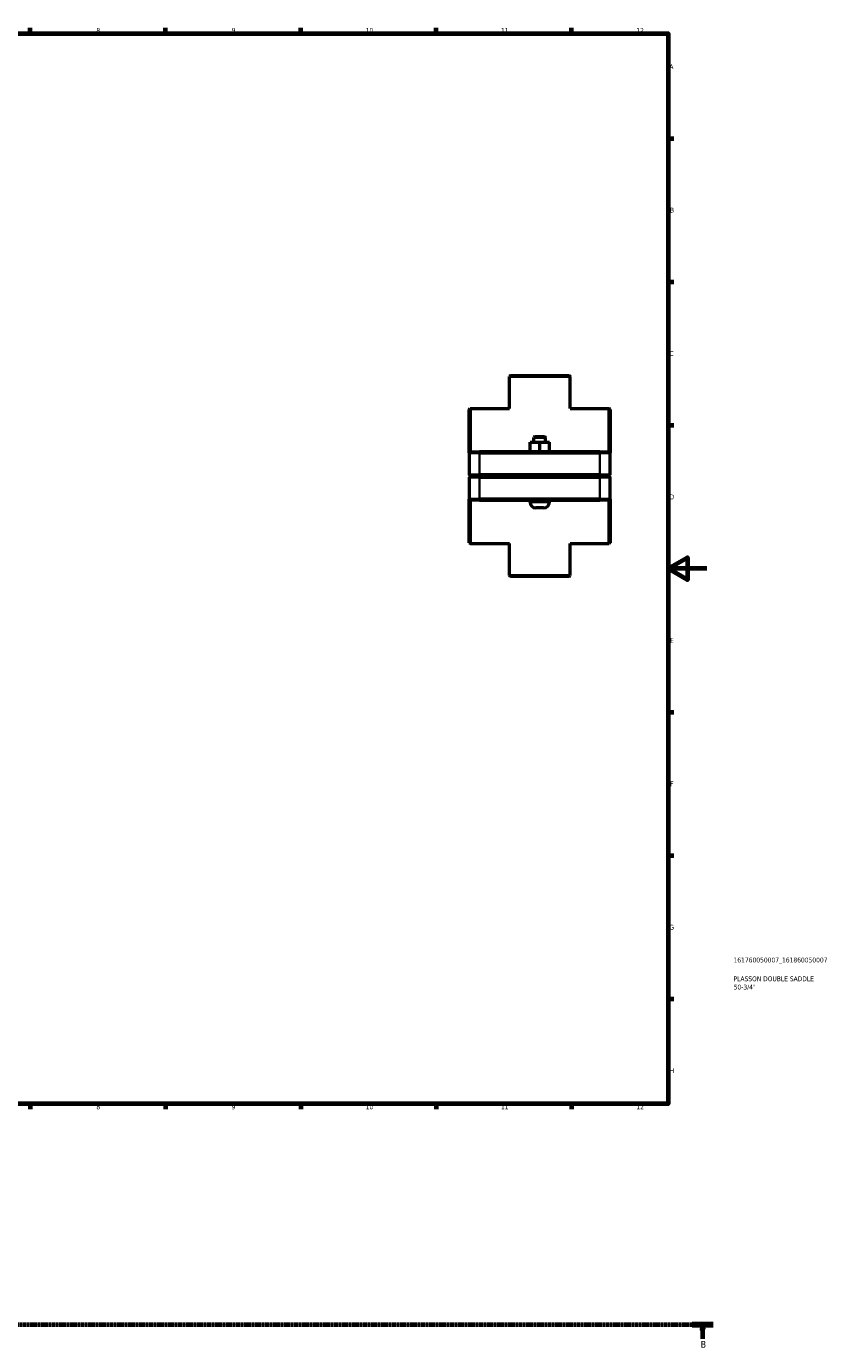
# Model space of a CAD drawing. Header units: millimetres. Extents: x 0 to 902, y -131 to 1184.
# Tile 3 of 4: x 489 to 902, y -105 to 578. Entities that reach past the tile are written whole.
import ezdxf

# ---------------------------------------------------------------- set-up
doc = ezdxf.new("R2010")
doc.units = ezdxf.units.MM
doc.linetypes.add('CHAIN', pattern=[0.7087, 0.4724, -0.0591, 0.1181, -0.0591])
for name, color, linetype, lineweight in [('Border (ISO)', 7, 'Continuous', 70), ('Section Line (ISO)', 7, 'CHAIN', 70), ('Title (ISO)', 7, 'Continuous', 50), ('Visible (ISO)', 7, 'Continuous', 50), ('Visible Narrow (ISO)', 7, 'Continuous', 35)]:
    doc.layers.add(name, color=color, linetype=linetype, lineweight=lineweight)
doc.styles.add('Label Text (ISO)', font='tahoma.ttf')
doc.styles.add('Note Text (ISO)', font='tahoma.ttf')

# ---------------------------------------------------------------- blocks, each defined once
blk = doc.blocks.new('Borders Default Border')
at = {"layer": 'Border (ISO)'}
for p, q in [((490.58, 574), (490.58, 576.9)), ((560.67, 574), (560.67, 576.9)), ((630.75, 574), (630.75, 576.9)), ((700.83, 574), (700.83, 576.9)), ((770.92, 574), (770.92, 576.9)), ((821, 519.75), (823.9, 519.75)), ((821, 445.5), (823.9, 445.5)), ((821, 371.25), (823.9, 371.25)), ((821, 222.75), (823.9, 222.75)), ((821, 148.5), (823.9, 148.5)), ((821, 74.25), (823.9, 74.25)), ((490.58, 20), (490.58, 17.1)), ((560.67, 20), (560.67, 17.1)), ((630.75, 20), (630.75, 17.1)), ((700.83, 20), (700.83, 17.1)), ((770.92, 20), (770.92, 17.1))]:
    blk.add_line(p, q, dxfattribs=at)
at = {"layer": 'Border (ISO)', "flags": 128}
for points in [[(20, 20), (20, 574), (821, 574), (821, 20), (20, 20)], [(841, 297), (821, 297), (831, 302.77), (831, 291.23), (821, 297)]]:
    blk.add_lwpolyline(points, dxfattribs=at)
at = {"layer": 'Border (ISO)', "color": 232, "true_color": 0xca0064, "char_height": 2.5, "attachment_point": 7, "style": 'Note Text (ISO)'}
for s, insert in [('8', (524.81, 574.34)), ('9', (594.88, 574.35)), ('10', (664.29, 574.35)), ('11', (734.37, 574.4)), ('12', (804.46, 574.4)), ('A', (821.59, 555.62)), ('B', (821.89, 481.37)), ('C', (821.73, 407.08)), ('D', (821.73, 332.88)), ('E', (821.94, 258.63)), ('F', (822, 184.38)), ('G', (821.61, 110.08)), ('H', (821.74, 35.88)), ('8', (524.81, 17.04)), ('9', (594.88, 17.05)), ('10', (664.29, 17.05)), ('11', (734.37, 17.1)), ('12', (804.46, 17.1))]:
    blk.add_mtext(s, dxfattribs=dict(at, insert=insert))
blk = doc.blocks.new('Title Blocks ISO')
at = {"layer": 'Title (ISO)', "color": 232, "true_color": 0xca0064, "style": 'Note Text (ISO)'}
for tag, p in [('PART_NUMBER_001', (33.84, 73.13)), ('DESCRIPTION_001', (33.84, 63.4)), ('DESCRIPTION_002', (33.88, 59.12))]:
    blk.add_attdef(tag, p, '', height=2.5, dxfattribs=at)
blk = doc.blocks.new('2dTransSection0')
at = {"layer": 'Section Line (ISO)', "linetype": 'CHAIN'}
blk.add_line((239.13, -94.34), (844.31, -94.34), dxfattribs=at)
at = {"layer": 'Section Line (ISO)', "linetype": 'Continuous', "lineweight": 140}
blk.add_line((833.41, -94.34), (844.31, -94.34), dxfattribs=at)
at = {"layer": 'Section Line (ISO)', "linetype": 'Continuous'}
for p, q in [((838.86, -94.34), (838.36, -96.84)), ((838.86, -96.84), (838.86, -94.34)), ((839.36, -96.84), (838.86, -94.34)), ((838.36, -96.84), (839.36, -96.84)), ((838.86, -101.74), (838.86, -96.84))]:
    blk.add_line(p, q, dxfattribs=at)
at = {"layer": 'Section Line (ISO)', "linetype": 'Continuous', "flags": 128}
blk.add_lwpolyline([(839.36, -96.84), (838.86, -94.34), (838.36, -96.84), (839.36, -96.84)], dxfattribs=at)
at = {"layer": 'Section Line (ISO)'}
blk.add_solid([(839.36, -96.84), (838.86, -94.34), (838.36, -96.84), (839.36, -96.84)], dxfattribs=at)
at = {"layer": 'Section Line (ISO)', "insert": (837.79, -106.34), "char_height": 3.5, "attachment_point": 7, "style": 'Label Text (ISO)'}
blk.add_mtext('B', dxfattribs=at)

msp = doc.modelspace()

# ---------------------------------------------------------------- linework, layer by layer
at = {"layer": 'Visible (ISO)'}
for p, q in [((739.288, 396.927), (738.788, 396.427)), ((770.14, 396.427), (738.788, 396.427)), ((738.788, 379.927), (738.788, 396.427)), ((739.288, 396.927), (769.64, 396.927)), ((769.64, 396.927), (770.14, 396.427)), ((770.14, 379.927), (770.14, 396.427)), ((717.964, 379.427), (718.464, 379.927)), ((717.964, 356.927), (717.964, 379.427)), ((718.464, 379.927), (718.464, 357.427)), ((718.464, 379.927), (738.788, 379.927)), ((770.14, 379.927), (790.464, 379.927)), ((790.464, 357.427), (790.464, 379.927)), ((790.964, 379.427), (790.464, 379.927)), ((790.964, 379.427), (790.964, 356.927)), ((749.448, 362.427), (749.479, 362.427)), ((749.448, 357.427), (749.448, 362.427)), ((749.479, 362.427), (754.495, 362.427)), ((749.479, 357.427), (749.479, 362.427)), ((751.964, 365.427), (751.464, 364.927)), ((757.464, 364.927), (751.464, 364.927)), ((751.464, 362.427), (751.464, 364.927)), ((751.964, 365.427), (756.964, 365.427)), ((754.495, 362.427), (759.479, 362.427)), ((754.495, 357.427), (754.495, 362.427)), ((756.964, 365.427), (757.464, 364.927)), ((757.464, 362.427), (757.464, 364.927)), ((759.479, 357.427), (759.479, 362.427)), ((718.464, 357.427), (717.964, 356.927)), ((723.264, 356.927), (717.964, 356.927)), ((717.964, 356.927), (717.964, 345.477)), ((718.464, 357.427), (723.264, 357.427)), ((785.664, 357.427), (723.264, 357.427)), ((723.264, 356.927), (785.664, 356.927)), ((785.664, 357.427), (790.464, 357.427)), ((790.964, 356.927), (785.664, 356.927)), ((790.464, 357.427), (790.964, 356.927)), ((790.964, 345.477), (790.964, 356.927)), ((718.464, 344.977), (717.964, 345.477)), ((717.964, 345.477), (723.264, 345.477)), ((718.464, 344.877), (717.964, 344.377)), ((723.264, 344.377), (717.964, 344.377)), ((717.964, 344.377), (717.964, 332.927)), ((723.264, 344.977), (718.464, 344.977)), ((718.464, 344.877), (723.264, 344.877)), ((785.664, 345.477), (723.264, 345.477)), ((723.264, 344.977), (785.664, 344.977)), ((785.664, 344.877), (723.264, 344.877)), ((723.264, 344.377), (785.664, 344.377)), ((749.464, 344.877), (749.464, 344.977)), ((759.464, 344.877), (759.464, 344.977)), ((785.664, 345.477), (790.964, 345.477)), ((790.464, 344.977), (785.664, 344.977)), ((785.664, 344.877), (790.464, 344.877)), ((790.964, 344.377), (785.664, 344.377)), ((790.464, 344.977), (790.964, 345.477)), ((790.464, 344.877), (790.964, 344.377)), ((790.964, 332.927), (790.964, 344.377)), ((717.964, 310.427), (717.964, 332.927)), ((717.964, 332.927), (723.264, 332.927)), ((718.464, 332.427), (717.964, 332.927)), ((718.464, 332.427), (718.464, 309.927)), ((723.264, 332.427), (718.464, 332.427)), ((785.664, 332.927), (723.264, 332.927)), ((723.264, 332.427), (785.664, 332.427)), ((749.464, 331.427), (749.464, 332.427)), ((756.464, 328.427), (752.464, 328.427)), ((759.464, 331.427), (759.464, 332.427)), ((785.664, 332.927), (790.964, 332.927)), ((790.464, 332.427), (785.664, 332.427)), ((790.464, 332.427), (790.964, 332.927)), ((790.464, 309.927), (790.464, 332.427)), ((790.964, 332.927), (790.964, 310.427)), ((717.964, 310.427), (718.464, 309.927)), ((718.464, 309.927), (738.788, 309.927)), ((738.788, 293.427), (738.788, 309.927)), ((770.14, 309.927), (790.464, 309.927)), ((770.14, 293.427), (770.14, 309.927)), ((790.964, 310.427), (790.464, 309.927)), ((738.788, 293.427), (770.14, 293.427)), ((739.288, 292.927), (738.788, 293.427)), ((769.64, 292.927), (739.288, 292.927)), ((769.64, 292.927), (770.14, 293.427))]:
    msp.add_line(p, q, dxfattribs=at)
for centre, start, end in [((752.464, 331.427), 180, 270), ((756.464, 331.427), 270, 0)]:
    msp.add_arc(centre, 3, start, end, dxfattribs=at)
at = {"layer": 'Visible Narrow (ISO)'}
for p, q in [((723.264, 357.402), (723.264, 356.952)), ((723.264, 346.05), (723.264, 356.355)), ((785.664, 357.402), (785.664, 356.952)), ((785.664, 356.355), (785.664, 346.05)), ((723.264, 345.002), (723.264, 345.452)), ((723.264, 344.852), (723.264, 344.402)), ((723.264, 333.5), (723.264, 343.805)), ((785.664, 345.002), (785.664, 345.452)), ((785.664, 344.852), (785.664, 344.402)), ((785.664, 343.805), (785.664, 333.5)), ((723.264, 332.452), (723.264, 332.902)), ((749.525, 331.427), (759.402, 331.427)), ((785.664, 332.452), (785.664, 332.902))]:
    msp.add_line(p, q, dxfattribs=at)

# ---------------------------------------------------------------- block references
msp.add_blockref('Borders Default Border', (0, 0))
msp.add_blockref('Title Blocks ISO', (821, 20)).add_auto_attribs({'PART_NUMBER_001': '161760050007_161860050007', 'DESCRIPTION_001': 'PLASSON DOUBLE SADDLE', 'DESCRIPTION_002': '50-3/4"'})
at = {"layer": 'Section Line (ISO)'}
msp.add_blockref('2dTransSection0', (0, 0), dxfattribs=at)

doc.saveas('drawing.dxf')
